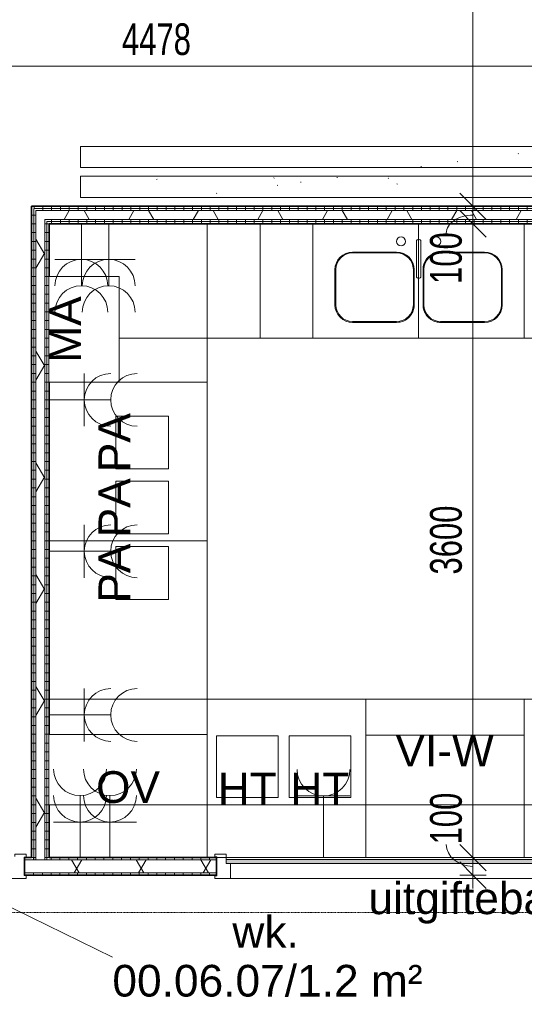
# Model space of a CAD drawing. Header units: millimetres. Extents: x -80560 to 110805, y -11020 to 52719.
# Tile 98 of 152: x 63250 to 66115, y 38916 to 44510. Entities that reach past the tile are written whole.
import ezdxf

# ---------------------------------------------------------------- set-up
doc = ezdxf.new("R2010")
doc.units = ezdxf.units.MM
doc.linetypes.add('DASHDOT2', pattern=[8, 4, -2, 0, -2])
for name, color, linetype, lineweight in [('A-ANNO-DIMS', 211, 'Continuous', 9), ('A-ANNO-DIMS-100', 211, 'Continuous', 9), ('A-ANNO-NOTE', 131, 'Continuous', 18), ('A-AREA-IDEN', 2, 'Continuous', 9), ('A-DETL', 90, 'Continuous', 18), ('A-DETL-GENF', 92, 'Continuous', 18), ('A-DOOR', 31, 'Continuous', 18), ('A-GLAZ', 151, 'Continuous', 18), ('A-WALL', 113, 'Continuous', 35), ('A-WALL-PATT', 111, 'Continuous', 35), ('G-ANNO-TEXT', 231, 'Continuous', 9), ('I-FURN', 30, 'Continuous', 18), ('I-WALL', 2, 'Continuous', 18), ('P-SANR-FIXT', 6, 'Continuous', 18), ('Q-CASE', 31, 'Continuous', 18)]:
    doc.layers.add(name, color=color, linetype=linetype, lineweight=lineweight)
doc.styles.add('Arial', font='arial.ttf', dxfattribs={"height": 180})
doc.styles.add('Arial_6', font='arial.ttf', dxfattribs={"width": 0.7, "height": 180})
doc.dimstyles.new('n3o_1_8', dxfattribs={"dimscale": 304.8, "dimtxt": 183.646692, "dimasz": 0.492126, "dimexe": 0.246063, "dimexo": 0.0625, "dimgap": 0.032808, "dimtad": 1, "dimdec": 0, "dimdsep": 46, "dimtxsty": 'Arial_6', "dimblk1": 'OBLIQUE', "dimblk2": 'OBLIQUE', "dimsah": 1, "dimcen": 0.09, "dimdle": 0.246063, "dimazin": 0, "dimtfac": 1, "dimtdec": 4, "dimtix": 1, "dimtmove": 0, "dimatfit": 3, "dimfxl": 0.246063, "dimfxlon": 1, "dimtvp": 1, "dimtolj": 1, "dimtzin": 0, "dimarcsym": 2})
doc.dimstyles.new('n3o_1_8_1', dxfattribs={"dimscale": 304.8, "dimtxt": 183.646692, "dimasz": 0.492126, "dimexe": 0.246063, "dimexo": 0.0625, "dimgap": 0.032808, "dimtad": 1, "dimdec": 0, "dimdsep": 46, "dimtxsty": 'Arial_6', "dimblk1": 'OBLIQUE', "dimblk2": 'OBLIQUE', "dimsah": 1, "dimcen": 0.09, "dimdle": 0.246063, "dimazin": 0, "dimtfac": 1, "dimtdec": 4, "dimtix": 1, "dimtmove": 2, "dimatfit": 3, "dimfxl": 0.246063, "dimfxlon": 1, "dimtvp": 1, "dimtolj": 1, "dimtzin": 0, "dimarcsym": 2})
doc.dimstyles.new('n3o_1_8_2', dxfattribs={"dimscale": 304.8, "dimtxt": 183.646692, "dimasz": 0.492126, "dimexe": 0.246063, "dimexo": 0.0625, "dimgap": 0.032808, "dimtad": 1, "dimdec": 0, "dimdsep": 46, "dimtxsty": 'Arial_6', "dimblk1": 'OBLIQUE', "dimblk2": 'OBLIQUE', "dimsah": 1, "dimcen": 0.09, "dimdle": 0.246063, "dimazin": 0, "dimtfac": 1, "dimtdec": 4, "dimtix": 1, "dimtmove": 1, "dimatfit": 3, "dimfxl": 0.246063, "dimfxlon": 1, "dimtvp": 1, "dimtolj": 1, "dimtzin": 0, "dimarcsym": 2})
pattern_1 = [(90, (67078.32, 39650), (-50, -2e-13), [])]
pattern_2 = [(60, (24894.82, 0), (-274.963, 158.75), []), (120, (24894.82, 0), (-274.963, -158.75), [])]
pattern_3 = [(90, (65031.07, 43350), (-50, 3e-15), [])]
pattern_4 = [(3e-13, (63317.32, 41600), (-2e-13, 50), [])]

# ---------------------------------------------------------------- blocks, each defined once
blk = doc.blocks.new('32_n3o_deur_enkel - 90x139_25_K_980_2410x1110_60zs-34330857-DO_00 begane grond')
at = {"layer": 'A-GLAZ'}
for p, q in [((-555, 69.5), (-465, 69.5)), ((-555, 52.5), (-555, 69.5)), ((-465, 69.5), (-465, -15.5)), ((465, 69.5), (555, 69.5)), ((465, -15.5), (465, 69.5)), ((555, 69.5), (555, 52.5)), ((-543, 52.5), (-555, 52.5)), ((-543, -52.5), (-543, 52.5)), ((543, 52.5), (543, -52.5)), ((555, 52.5), (543, 52.5)), ((-555, -52.5), (-543, -52.5)), ((-555, -69.5), (-555, -52.5)), ((-490, -55.5), (-490, -69.5)), ((490, -69.5), (490, -55.5)), ((543, -52.5), (555, -52.5)), ((555, -52.5), (555, -69.5)), ((-490, -69.5), (-555, -69.5)), ((555, -69.5), (490, -69.5))]:
    blk.add_line(p, q, dxfattribs=at)
blk = doc.blocks.new('32_n3o_raam_h2xb1 - 90x139_25_K_2410x4000_60zs-34330882-DO_00 begane grond')
at = {"layer": 'A-GLAZ'}
for p, q in [((-2000, 69.5), (-2000, 54.5)), ((-1935, 69.5), (-2000, 69.5)), ((-1935, 50), (-1935, 69.5)), ((2000, 69.5), (1935, 69.5)), ((1935, 69.5), (1935, 50)), ((2000, 54.5), (2000, 69.5)), ((-2000, 54.5), (-1988, 54.5)), ((-1988, 54.5), (-1988, 50)), ((-1988, 50), (-1988, -54.5)), ((-1935, 39.5), (-1935, 50)), ((-1910, -69.5), (-1910, 15.5)), ((1910, 15.5), (1910, -69.5)), ((1935, 50), (1935, 39.5)), ((1988, 50), (1988, 54.5)), ((1988, 54.5), (2000, 54.5)), ((1988, -54.5), (1988, 50)), ((-1988, -54.5), (-2000, -54.5)), ((-2000, -54.5), (-2000, -69.5)), ((2000, -54.5), (1988, -54.5)), ((2000, -69.5), (2000, -54.5)), ((-2000, -69.5), (-1910, -69.5)), ((1910, -69.5), (-1910, -69.5)), ((1910, -69.5), (2000, -69.5))]:
    blk.add_line(p, q, dxfattribs=at)
blk = doc.blocks.new('30_n3o_raam_vast - 24mm_60min-34178946-DO_00 begane grond')
at = {"layer": 'A-DOOR'}
blk.add_hatch(color=256, dxfattribs=at).paths.add_polyline_path([(0, 0), (0, 24), (-3870, 24), (-3870, 0), (-566.6, 0)], flags=0)
for p, q in [((-3870, 24), (0, 24)), ((-3870, 0), (-3870, 24)), ((0, 0), (-3870, 0)), ((0, 24), (0, 0))]:
    blk.add_line(p, q, dxfattribs=at)
blk = doc.blocks.new('72_n3o_kleedkamerbank1 - 400 diep x 430 hoog-32473377-DO_00 begane grond')
at = {"layer": 'I-FURN'}
h = blk.add_hatch(dxfattribs=at)
h.set_pattern_fill('FP_129', color=256, style=0, pattern_type=2)
h.set_pattern_definition([(217.5, (40200, 43900), (16.0003, -489.4132), [3.353, -382.727, 3.353, -428.447, -412.75]), (217.5, (40200, 43900), (16.0003, -489.4132), [-817.88, 3.353, -409.397]), (187.5, (40200, 43900), (-449.523, -716.825), [3.353, -204.927, 3.353, -344.627, -133.35]), (187.5, (40200, 43900), (-449.523, -716.825), [-556.26, 3.353, -129.997]), (147.5, (40512.4, 43900), (-790.9924, -1.4372), [3.353, -123.647, 3.353, -453.847, -596.9]), (147.5, (40512.4, 43900), (-790.9924, -1.4372), [-584.2, 3.353, -593.547]), (137.5, (40512.4, 43900), (-763.5565, -222.929), [3.353, -60.147, 3.353, -296.367, -342.9]), (137.5, (40512.4, 43900), (-763.5565, -222.929), [-363.22, 3.353, -339.547])])
h.paths.add_polyline_path([(1500, 400), (-1500, 400), (-1500, 280), (1500, 280), (1500, 318.1)], flags=0)
h.paths.add_polyline_path([(1500, 230), (-1500, 230), (-1500, 110), (1500, 110)], flags=0)
for p, q in [((1500, 400), (-1500, 400)), ((-1500, 400), (-1500, 280)), ((-1500, 280), (-1500, 400)), ((-1500, 400), (1500, 400)), ((1500, 280), (1500, 400)), ((1500, 400), (1500, 280)), ((-1500, 280), (1500, 280)), ((1500, 280), (-1500, 280)), ((1500, 230), (-1500, 230)), ((-1500, 230), (-1500, 110)), ((-1500, 110), (-1500, 230)), ((-1500, 230), (1500, 230)), ((1500, 110), (1500, 230)), ((1500, 230), (1500, 110)), ((-1500, 110), (1500, 110)), ((-1380, 110), (-1500, 110)), ((-1330, 110), (-1380, 110)), ((-1210, 110), (-1330, 110)), ((1500, 110), (-1210, 110))]:
    blk.add_line(p, q, dxfattribs=at)
blk = doc.blocks.new('73_n3o_keukenkasten_symbolisch - oven 600x400x400-11547664-DO_00 begane grond')
at = {"layer": 'Q-CASE'}
for p, q in [((450, 400), (-450, 400)), ((-450, 400), (-450, 0)), ((450, 0), (450, 400)), ((-450, 0), (450, 0))]:
    blk.add_line(p, q, dxfattribs=at)
blk = doc.blocks.new('73_n3o_keukenkasten_symbolisch - Panini 300x300x100-34023201-DO_00 begane grond')
at = {"layer": 'Q-CASE'}
for p, q in [((150, 300), (-150, 300)), ((-150, 300), (-150, 0)), ((150, 0), (150, 300)), ((-150, 0), (150, 0))]:
    blk.add_line(p, q, dxfattribs=at)
blk = doc.blocks.new('73_n3o_keukenkasten_symbolisch - magnetron 600x400x400-34023693-DO_00 begane grond')
at = {"layer": 'Q-CASE'}
for p, q in [((300, 400), (-300, 400)), ((-300, 400), (-300, 0)), ((300, 0), (300, 400)), ((-300, 0), (300, 0))]:
    blk.add_line(p, q, dxfattribs=at)
blk = doc.blocks.new('73_n3o_keukenkasten_symbolisch - Hotpot 350x350x360-34023205-DO_00 begane grond')
at = {"layer": 'Q-CASE'}
for p, q in [((175, 350), (-175, 350)), ((-175, 350), (-175, 0)), ((175, 0), (175, 350)), ((-175, 0), (175, 0))]:
    blk.add_line(p, q, dxfattribs=at)
blk = doc.blocks.new('73_n3o_keukenkasten_symbolisch - Vitrine-Warm 1100x395x360-34023197-DO_00 begane grond')
at = {"layer": 'Q-CASE'}
for p, q in [((450, 395), (-450, 395)), ((-450, 395), (-450, 0)), ((450, 0), (450, 395)), ((-450, 0), (450, 0))]:
    blk.add_line(p, q, dxfattribs=at)
blk = doc.blocks.new('73_n3o_spoelbak - std-1015478-DO_00 begane grond')
at = {"layer": 'Q-CASE'}
for p, q in [((169.7, 0), (-80.3, 0)), ((-80.3, -5), (169.7, -5)), ((-180.3, -100), (-180.3, -300)), ((-175.3, -300), (-175.3, -100)), ((264.7, -100), (264.7, -300)), ((269.7, -300), (269.7, -100)), ((169.7, -395), (-80.3, -395)), ((-80.3, -400), (169.7, -400))]:
    blk.add_line(p, q, dxfattribs=at)
for centre, radius, start, end in [((-80.3, -100), 100, 90, 180), ((-80.3, -100), 95, 90, 180), ((169.7, -100), 100, 360, 90), ((169.7, -100), 95, 0, 90), ((-80.3, -300), 100, 180, 270), ((-80.3, -300), 95, 180, 270), ((169.7, -300), 100, 270, 360), ((169.7, -300), 95, 270, 0)]:
    blk.add_arc(centre, radius, start, end, dxfattribs=at)
blk = doc.blocks.new('53_n3o_kraan_spoelbak - 1000 x 535mm-1015484-DO_00 begane grond')
at = {"layer": 'P-SANR-FIXT'}
for p, q in [((3, 212.7), (3, 15)), ((28.4, 212.7), (28.4, 15))]:
    blk.add_line(p, q, dxfattribs=at)
for centre, radius, start, end in [((-84.3, 212.7), 25.4, 360, 180), ((15.7, 212.7), 12.7, 360, 180), ((115.7, 212.7), 25.4, 360, 180), ((-84.3, 212.7), 25.4, 180, 360), ((115.7, 212.7), 25.4, 180, 360), ((15.7, 15), 12.7, 180, 0)]:
    blk.add_arc(centre, radius, start, end, dxfattribs=at)
blk = doc.blocks.new('73_n3o_keukenkasten_symbolisch - onderkast 600x650x900-34027508-DO_00 begane grond')
at = {"layer": 'Q-CASE'}
for p, q in [((300, 650), (-300, 650)), ((-300, 650), (-300, 0)), ((300, 0), (300, 650)), ((-300, 0), (300, 0))]:
    blk.add_line(p, q, dxfattribs=at)
blk = doc.blocks.new('73_n3o_keukenkasten_symbolisch - onderkast 300x650x900-34028862-DO_00 begane grond')
at = {"layer": 'Q-CASE'}
for p, q in [((150, 650), (-150, 650)), ((-150, 650), (-150, 0)), ((150, 0), (150, 650)), ((-150, 0), (150, 0))]:
    blk.add_line(p, q, dxfattribs=at)
blk = doc.blocks.new('73_n3o_keukenkasten_symbolisch - onderkast 900x900x900-34028807-DO_00 begane grond')
at = {"layer": 'Q-CASE'}
for p, q in [((450, 0), (450, 897.5)), ((-450, 700.5), (-450, 0)), ((-450, 0), (-150, 0)), ((250, 0), (450, 0))]:
    blk.add_line(p, q, dxfattribs=at)
blk = doc.blocks.new('73_n3o_keukenkasten_symbolisch - onderkast 900x650x900-34029642-DO_00 begane grond')
at = {"layer": 'Q-CASE'}
for p, q in [((450, 650), (-447.5, 650)), ((450, 0), (450, 650)), ((-50, 0), (450, 0))]:
    blk.add_line(p, q, dxfattribs=at)
blk = doc.blocks.new('73_n3o_keukenkasten_symbolisch - onderkast 900x900x900-V278-DO_00 begane grond')
at = {"layer": 'Q-CASE'}
for p, q in [((342.5, 900), (-450, 900)), ((-450, 900), (-450, 600)), ((397.5, 900), (395.5, 900)), ((450, 900), (397.5, 900)), ((450, 600), (450, 900)), ((-450, 205), (-450, 0)), ((450, 0), (450, 200)), ((-450, 0), (450, 0))]:
    blk.add_line(p, q, dxfattribs=at)
blk = doc.blocks.new('73_n3o_keukenkasten_symbolisch - onderkast 900x900x900-V279-DO_00 begane grond')
at = {"layer": 'Q-CASE'}
for p, q in [((450, 900), (-450, 900)), ((-450, 900), (-450, 600)), ((450, 600), (450, 900)), ((-450, 205), (-450, 0)), ((450, 0), (450, 205)), ((-450, 0), (450, 0))]:
    blk.add_line(p, q, dxfattribs=at)
blk = doc.blocks.new('73_n3o_keukenkasten_symbolisch - onderkast 900x900x900-V281-DO_00 begane grond')
at = {"layer": 'Q-CASE'}
for p, q in [((-450, 897.5), (-450, 0)), ((450, 0), (450, 897.5)), ((-450, 0), (450, 0))]:
    blk.add_line(p, q, dxfattribs=at)
blk = doc.blocks.new('73_n3o_keukenkasten_symbolisch - onderkast 900x900x900-V282-DO_00 begane grond')
at = {"layer": 'Q-CASE'}
for p, q in [((-450, 897.5), (-450, 0)), ((450, 0), (450, 500)), ((-450, 0), (450, 0))]:
    blk.add_line(p, q, dxfattribs=at)
blk = doc.blocks.new('73_n3o_keukenkasten_symbolisch - vulstuk 250x900x900-34030986-DO_00 begane grond')
at = {"layer": 'Q-CASE'}
for p, q in [((-125, 500), (-125, 0)), ((125, 0), (125, 500)), ((-125, 0), (125, 0))]:
    blk.add_line(p, q, dxfattribs=at)
blk = doc.blocks.new('Keukenblad - Keukenblad-34038467-DO_00 begane grond')
at = {"layer": 'I-FURN'}
for p, q in [((38522.5, 43350), (39420, 43350)), ((39420, 43350), (41820, 43350)), ((40245, 43190), (40495, 43190)), ((40495, 43190), (40245, 43190)), ((40745, 43190), (40995, 43190)), ((40995, 43190), (40745, 43190)), ((40145, 42890), (40145, 43090)), ((40145, 43090), (40145, 42890)), ((40595, 43090), (40595, 42890)), ((40595, 42890), (40595, 43090)), ((40645, 42890), (40645, 43090)), ((40645, 43090), (40645, 42890)), ((41095, 43090), (41095, 42890)), ((41095, 42890), (41095, 43090)), ((40495, 42790), (40245, 42790)), ((40245, 42790), (40495, 42790)), ((40995, 42790), (40745, 42790)), ((40745, 42790), (40995, 42790)), ((39420, 40650), (39420, 42700)), ((39420, 42700), (41820, 42700)), ((41820, 42700), (39420, 42700)), ((39420, 42700), (39420, 40650)), ((44520, 40650), (39420, 40650)), ((39420, 40650), (44520, 40650)), ((38719.5, 39750), (39472.5, 39750)), ((39472.5, 39750), (38719.5, 39750)), ((39472.5, 39750), (39474.5, 39750)), ((39474.5, 39750), (39472.5, 39750)), ((39527.5, 39750), (43397.5, 39750)), ((43397.5, 39750), (39527.5, 39750))]:
    blk.add_line(p, q, dxfattribs=at)
for centre, start, end in [((40245, 43090), 90, 180), ((40245, 43090), 90, 180), ((40495, 43090), 0, 90), ((40495, 43090), 0, 90), ((40745, 43090), 90, 180), ((40745, 43090), 105, 180), ((40745, 43090), 90, 105), ((40995, 43090), 0, 90), ((40995, 43090), 0, 90), ((40245, 42890), 180, 270), ((40245, 42890), 180, 270), ((40495, 42890), 270, 0), ((40495, 42890), 330, 0), ((40745, 42890), 180, 270), ((40745, 42890), 180, 255), ((40995, 42890), 270, 0), ((40995, 42890), 270, 0), ((40495, 42890), 270, 330), ((40745, 42890), 255, 270)]:
    blk.add_arc(centre, 100, start, end, dxfattribs=at)
blk = doc.blocks.new('Verhoogd-deel-uitgifte - Verhoogd-deel-uitgifte-34044279-DO_00 begane grond')
at = {"layer": 'I-FURN'}
for p, q in [((38520, 40050), (38520, 39750)), ((38522.5, 40050), (39420, 40050)), ((40320, 40050), (39420, 40050)), ((39420, 40050), (40320, 40050)), ((40320, 40050), (41220, 40050)), ((42120, 40050), (41220, 40050)), ((41220, 40050), (42120, 40050)), ((42120, 40050), (43020, 40050)), ((43920, 40050), (43020, 40050)), ((43020, 40050), (43920, 40050)), ((43920, 39750), (43920, 40050)), ((43920, 40050), (43920, 39750)), ((38520, 39750), (43920, 39750)), ((39472.5, 39750), (38719.5, 39750)), ((39474.5, 39750), (39472.5, 39750)), ((43397.5, 39750), (39527.5, 39750)), ((43452.5, 39750), (43450.5, 39750)), ((43920, 39750), (43452.5, 39750))]:
    blk.add_line(p, q, dxfattribs=at)
blk = doc.blocks.new('01_n3o_symbool_lijn_met_tekst - brandwerend_B60-34144164-DO_00 begane grond')
at = {"layer": 'A-DETL-GENF', "color": 3, "linetype": 'DASHDOT2'}
blk.add_line((0, 0), (8095.3, 0), dxfattribs=at)
blk = doc.blocks.new('DIMBLOCK96-DO_00 begane grond')
at = {"layer": 'A-ANNO-DIMS-100'}
for p, q in [((62167.3, 44245.4), (62242.3, 44320.4)), ((62167.3, 44320.4), (62167.3, 44170.4)), ((62167.3, 44245.4), (62167.3, 44320.4)), ((66644.8, 44245.4), (66719.8, 44320.4)), ((66644.8, 44320.4), (66644.8, 44170.4)), ((66644.8, 44245.4), (66644.8, 44320.4)), ((62167.3, 44245.4), (62092.3, 44170.4)), ((62167.3, 44245.4), (66644.8, 44245.4)), ((66644.8, 44245.4), (66569.8, 44170.4))]:
    blk.add_line(p, q, dxfattribs=at)
at = {"layer": 'A-ANNO-DIMS-100', "color": 0, "insert": (63830.4, 44489.1), "char_height": 180, "width": 461.094, "attachment_point": 1, "line_spacing_factor": 0.941778, "style": 'Arial_6'}
blk.add_mtext('4478', dxfattribs=at)
blk = doc.blocks.new('_Oblique')
at = {"color": 0, "linetype": 'ByBlock', "lineweight": -2}
blk.add_line((-0.5, -0.5), (0.5, 0.5), dxfattribs=at)
blk = doc.blocks.new('DIMBLOCK204-DO_00 begane grond')
at = {"layer": 'A-ANNO-DIMS-100'}
for p, q in [((65823.4, 39750), (65748.4, 39825)), ((65748.4, 39750), (65898.4, 39750)), ((65823.4, 39750), (65748.4, 39750)), ((65823.4, 39650), (65748.4, 39725)), ((65823.4, 39575), (65823.4, 39750)), ((65823.4, 39750), (65898.4, 39675)), ((65748.4, 39650), (65898.4, 39650)), ((65823.4, 39650), (65748.4, 39650)), ((65823.4, 39650), (65898.4, 39575))]:
    blk.add_line(p, q, dxfattribs=at)
blk.add_ellipse((65823.4, 39824.6), major_axis=(151.3, 0), ratio=0.823885, start_param=3.141593, end_param=4.712389, dxfattribs=at)
at = {"layer": 'A-ANNO-DIMS-100', "color": 0, "insert": (65579.7, 39824.6), "char_height": 180, "width": 345.821, "attachment_point": 1, "rotation": 90, "line_spacing_factor": 0.941778, "style": 'Arial_6'}
blk.add_mtext('100', dxfattribs=at)
blk = doc.blocks.new('DIMBLOCK205-DO_00 begane grond')
at = {"layer": 'A-ANNO-DIMS-100'}
for p, q in [((65823.4, 43350), (65748.4, 43425)), ((65748.4, 43350), (65898.4, 43350)), ((65823.4, 43350), (65748.4, 43350)), ((65823.4, 39750), (65823.4, 43350)), ((65823.4, 43350), (65898.4, 43275)), ((65823.4, 39750), (65748.4, 39825)), ((65748.4, 39750), (65898.4, 39750)), ((65823.4, 39750), (65748.4, 39750)), ((65823.4, 39750), (65898.4, 39675))]:
    blk.add_line(p, q, dxfattribs=at)
at = {"layer": 'A-ANNO-DIMS-100', "color": 0, "insert": (65579.7, 41357.9), "char_height": 180, "width": 461.094, "attachment_point": 1, "rotation": 90, "line_spacing_factor": 0.941778, "style": 'Arial_6'}
blk.add_mtext('3600', dxfattribs=at)
blk = doc.blocks.new('DIMBLOCK206-DO_00 begane grond')
at = {"layer": 'A-ANNO-DIMS-100'}
for p, q in [((65823.4, 43450), (65748.4, 43525)), ((65748.4, 43450), (65898.4, 43450)), ((65823.4, 43450), (65748.4, 43450)), ((65823.4, 43350), (65748.4, 43425)), ((65823.4, 43350), (65823.4, 43450)), ((65823.4, 43450), (65898.4, 43375)), ((65748.4, 43350), (65898.4, 43350)), ((65823.4, 43350), (65748.4, 43350)), ((65823.4, 43350), (65898.4, 43275))]:
    blk.add_line(p, q, dxfattribs=at)
blk.add_ellipse((65823.4, 43297), major_axis=(151.3, 0), ratio=0.681006, start_param=1.570796, end_param=3.141593, dxfattribs=at)
at = {"layer": 'A-ANNO-DIMS-100', "color": 0, "insert": (65579.7, 43008.8), "char_height": 180, "width": 345.821, "attachment_point": 1, "rotation": 90, "line_spacing_factor": 0.941778, "style": 'Arial_6'}
blk.add_mtext('100', dxfattribs=at)
blk = doc.blocks.new('DIMBLOCK207-DO_00 begane grond')
at = {"layer": 'A-ANNO-DIMS-100'}
for p, q in [((65823.4, 47550), (65748.4, 47625)), ((65748.4, 47550), (65898.4, 47550)), ((65823.4, 47550), (65748.4, 47550)), ((65823.4, 43450), (65823.4, 47550)), ((65823.4, 47550), (65898.4, 47475)), ((65823.4, 43450), (65748.4, 43525)), ((65748.4, 43450), (65898.4, 43450)), ((65823.4, 43450), (65748.4, 43450)), ((65823.4, 43450), (65898.4, 43375))]:
    blk.add_line(p, q, dxfattribs=at)
at = {"layer": 'A-ANNO-DIMS-100', "color": 0, "insert": (65579.7, 45307.9), "char_height": 180, "width": 461.094, "attachment_point": 1, "rotation": 90, "line_spacing_factor": 0.941778, "style": 'Arial_6'}
blk.add_mtext('4100', dxfattribs=at)

msp = doc.modelspace()

# ---------------------------------------------------------------- hatches: boundary and pattern name
at = {"layer": 'A-WALL-PATT', "lineweight": 18}
h = msp.add_hatch(dxfattribs=at)
h.set_pattern_fill('FP_127', color=256, angle=90, style=0, pattern_type=2)
h.set_pattern_definition(pattern_4)
h.paths.add_polyline_path([(63329.8, 39750), (63329.8, 43450), (63317.3, 43450), (63317.3, 39750), (63320.6, 39750)], flags=0)
h = msp.add_hatch(dxfattribs=at)
h.set_pattern_fill('FP_126', color=256, angle=90, style=0, pattern_type=2)
h.set_pattern_definition(pattern_3)
h.paths.add_polyline_path([(63329.8, 43437.5), (66644.8, 43437.5), (66644.8, 43450), (63329.8, 43450)], flags=0)
h = msp.add_hatch(dxfattribs=at)
h.set_pattern_fill('FP_127', color=256, angle=90, style=0, pattern_type=2)
h.set_pattern_definition(pattern_4)
h.paths.add_polyline_path([(63342.3, 39737.5), (63342.3, 43437.5), (63329.8, 43437.5), (63329.8, 39737.5)], flags=0)
h = msp.add_hatch(dxfattribs=at)
h.set_pattern_fill('FP_126', color=256, angle=90, style=0, pattern_type=2)
h.set_pattern_definition(pattern_3)
h.paths.add_polyline_path([(66657.3, 43425), (66657.3, 43437.5), (63342.3, 43437.5), (63342.3, 43425), (66644.8, 43425)], flags=0)
h = msp.add_hatch(dxfattribs=at)
h.set_pattern_fill('FP_2', color=256, style=0, pattern_type=2)
h.set_pattern_definition(pattern_2)
h.paths.add_polyline_path([(63392.3, 39737.5), (63392.3, 43425), (63342.3, 43425), (63342.3, 39737.5)], flags=0)
h = msp.add_hatch(dxfattribs=at)
h.set_pattern_fill('FP_2', color=256, style=0, pattern_type=2)
h.set_pattern_definition(pattern_2)
h.paths.add_polyline_path([(63392.3, 43375), (66669.8, 43375), (66669.8, 43425), (63392.3, 43425)], flags=0)
h = msp.add_hatch(dxfattribs=at)
h.set_pattern_fill('FP_127', color=256, angle=90, style=0, pattern_type=2)
h.set_pattern_definition(pattern_4)
h.paths.add_polyline_path([(63404.8, 39737.5), (63404.8, 43375), (63392.3, 43375), (63392.3, 39737.5)], flags=0)
h = msp.add_hatch(dxfattribs=at)
h.set_pattern_fill('FP_126', color=256, angle=90, style=0, pattern_type=2)
h.set_pattern_definition(pattern_3)
h.paths.add_polyline_path([(63417.3, 43362.5), (66719.8, 43362.5), (66719.8, 43375), (63404.8, 43375), (63404.8, 43362.5)], flags=0)
h = msp.add_hatch(dxfattribs=at)
h.set_pattern_fill('FP_127', color=256, angle=90, style=0, pattern_type=2)
h.set_pattern_definition(pattern_4)
h.paths.add_polyline_path([(63414.8, 39750), (63417.3, 39750), (63417.3, 40050), (63414.8, 40050), (63414.8, 40450), (63417.3, 40450), (63417.3, 42450), (63414.8, 42450), (63414.8, 43050), (63417.3, 43050), (63417.3, 43362.5), (63404.8, 43362.5), (63404.8, 39750)], flags=0)
h = msp.add_hatch(dxfattribs=at)
h.set_pattern_fill('FP_126', color=256, angle=90, style=0, pattern_type=2)
h.set_pattern_definition(pattern_3)
h.paths.add_polyline_path([(64201.6, 43350), (66732.3, 43350), (66732.3, 43362.5), (63417.3, 43362.5), (63417.3, 43350)], flags=0)
h = msp.add_hatch(dxfattribs=at)
h.set_pattern_fill('FP_69', color=256, angle=90, style=0, pattern_type=2)
h.set_pattern_definition(pattern_1)
h.paths.add_polyline_path([(71869.3, 39737.5), (71939.3, 39737.5), (71939.3, 39750), (71869.3, 39750)], flags=0)
h.paths.add_polyline_path([(70809.3, 39737.5), (70809.3, 39750), (70726.8, 39750), (70726.8, 39737.5)], flags=0)
h.paths.add_polyline_path([(70619.3, 39737.5), (70651.8, 39737.5), (70651.8, 39750), (70619.3, 39750)], flags=0)
h.paths.add_polyline_path([(68347.3, 39737.5), (69529.3, 39737.5), (69529.3, 39750), (68347.3, 39750)], flags=0)
h.paths.add_polyline_path([(63320.6, 39737.5), (63329.8, 39737.5), (63329.8, 39750), (63277.3, 39750), (63277.3, 39737.5)], flags=0)
h.paths.add_polyline_path([(63414.8, 39737.5), (64367.3, 39737.5), (64367.3, 39750), (63404.8, 39750), (63404.8, 39737.5)], flags=0)
h.paths.add_polyline_path([(62187.3, 39737.5), (62187.3, 39750), (62094.8, 39750), (62094.8, 39737.5), (62145.9, 39737.5)], flags=0)
h = msp.add_hatch(dxfattribs=at)
h.set_pattern_fill('FP_2', color=256, style=0, pattern_type=2)
h.set_pattern_definition(pattern_2)
h.paths.add_polyline_path([(71964.3, 39662.5), (71964.3, 39737.5), (71869.3, 39737.5), (71869.3, 39662.5), (71951.8, 39662.5)], flags=0)
h.paths.add_polyline_path([(70809.3, 39662.5), (70809.3, 39737.5), (70619.3, 39737.5), (70619.3, 39662.5), (70662.4, 39662.5)], flags=0)
h.paths.add_polyline_path([(68347.3, 39662.5), (69529.3, 39662.5), (69529.3, 39737.5), (68347.3, 39737.5)], flags=0)
h.paths.add_polyline_path([(64367.3, 39662.5), (64367.3, 39737.5), (63277.3, 39737.5), (63277.3, 39662.5), (64201.6, 39662.5)], flags=0)
h.paths.add_polyline_path([(62094.8, 39662.5), (62187.3, 39662.5), (62187.3, 39737.5), (62094.8, 39737.5)], flags=0)
h = msp.add_hatch(dxfattribs=at)
h.set_pattern_fill('FP_69', color=256, angle=90, style=0, pattern_type=2)
h.set_pattern_definition(pattern_1)
h.paths.add_polyline_path([(70809.3, 39650), (70809.3, 39662.5), (70619.3, 39662.5), (70619.3, 39650), (70662.4, 39650)], flags=0)
h.paths.add_polyline_path([(71939.3, 39650), (71939.3, 39662.5), (71869.3, 39662.5), (71869.3, 39650)], flags=0)
h.paths.add_polyline_path([(69529.3, 39650), (69529.3, 39662.5), (68347.3, 39662.5), (68347.3, 39650), (68900.4, 39650)], flags=0)
h.paths.add_polyline_path([(63614.3, 39650), (64367.3, 39650), (64367.3, 39662.5), (63277.3, 39662.5), (63277.3, 39650), (63320.6, 39650)], flags=0)
h.paths.add_polyline_path([(62145.9, 39650), (62187.3, 39650), (62187.3, 39662.5), (62094.8, 39662.5), (62094.8, 39650)], flags=0)

# ---------------------------------------------------------------- linework, layer by layer
at = {"layer": 'A-ANNO-NOTE'}
for p, q in [((63599.8, 42998.1), (63599.8, 43350)), ((63755, 42998.1), (63755, 43350)), ((63749.8, 43148.1), (63449.8, 43148.1)), ((63905, 43148.1), (63605, 43148.1)), ((63616.7, 42500), (63616.7, 42200)), ((63766.7, 42350), (63414.8, 42350)), ((63616.7, 41640), (63616.7, 41340)), ((63766.7, 41490), (63414.8, 41490)), ((63616.7, 40710), (63616.7, 40410)), ((63766.7, 40560), (63414.8, 40560)), ((63592.3, 40101.9), (63592.3, 39750)), ((63762.3, 40101.9), (63762.3, 39750)), ((64824.8, 40100), (65124.8, 40100)), ((64974.8, 39750), (64974.8, 40100)), ((63442.3, 39951.9), (63742.3, 39951.9)), ((63612.3, 39951.9), (63912.3, 39951.9))]:
    msp.add_line(p, q, dxfattribs=at)
for centre, start, end in [((63599.8, 42998.1), 0, 180), ((63755, 42998.1), 0, 180), ((63599.8, 42848.1), 0, 180), ((63755, 42848.1), 0, 180), ((63766.7, 42350), 90, 270), ((63916.7, 42350), 90, 270), ((63766.7, 41490), 90, 270), ((63916.7, 41490), 90, 270), ((63766.7, 40560), 90, 270), ((63916.7, 40560), 90, 270), ((63592.3, 40251.9), 180, 0), ((63762.3, 40251.9), 180, 0), ((64974.8, 40250), 180, 0), ((63592.3, 40101.9), 180, 0), ((63762.3, 40101.9), 180, 0)]:
    msp.add_arc(centre, 150, start, end, dxfattribs=at)
at = {"layer": 'A-AREA-IDEN'}
msp.add_line((61598.2, 40250.8), (63776, 39185), dxfattribs=at)
at = {"layer": 'A-DETL'}
msp.add_line((64314.8, 42700), (64314.8, 40650), dxfattribs=at)
at = {"layer": 'A-WALL', "lineweight": 18}
for p, q in [((63329.8, 43437.5), (66657.3, 43437.5)), ((63329.8, 43437.5), (63329.8, 39737.5)), ((63342.3, 43425), (66669.8, 43425)), ((63342.3, 43425), (63342.3, 39737.5)), ((63392.3, 43375), (66719.8, 43375)), ((63392.3, 43375), (63392.3, 39737.5)), ((63404.8, 43362.5), (63404.8, 39737.5)), ((69732.3, 43362.5), (63404.8, 43362.5)), ((63277.3, 39737.5), (64367.3, 39737.5)), ((63277.3, 39662.5), (64367.3, 39662.5))]:
    msp.add_line(p, q, dxfattribs=at)
at = {"layer": 'I-WALL', "lineweight": 35}
for p, q in [((66644.8, 43450), (63317.3, 43450)), ((63317.3, 43450), (63317.3, 39750)), ((63417.3, 43350), (69744.8, 43350)), ((63417.3, 43050), (63417.3, 43350)), ((63417.3, 40450), (63417.3, 42450)), ((63417.3, 39750), (63417.3, 40050)), ((63317.3, 39750), (63277.3, 39750)), ((63277.3, 39750), (63277.3, 39650)), ((64367.3, 39750), (63417.3, 39750)), ((64367.3, 39650), (64367.3, 39750)), ((63277.3, 39650), (64367.3, 39650))]:
    msp.add_line(p, q, dxfattribs=at)

# ---------------------------------------------------------------- block references
at = {"layer": 'A-DETL-GENF', "color": 3, "linetype": 'DASHDOT2'}
msp.add_blockref('01_n3o_symbool_lijn_met_tekst - brandwerend_B60-34144164-DO_00 begane grond', (62384.8, 39437.5), dxfattribs=at)
at = {"layer": 'A-DOOR'}
msp.add_blockref('30_n3o_raam_vast - 24mm_60min-34178946-DO_00 begane grond', (68292.3, 39715.5), dxfattribs=at)
at = {"layer": 'A-GLAZ', "rotation": 180}
msp.add_blockref('32_n3o_deur_enkel - 90x139_25_K_980_2410x1110_60zs-34330857-DO_00 begane grond', (62732.3, 39700), dxfattribs=at)
at = {"layer": 'A-GLAZ'}
msp.add_blockref('32_n3o_raam_h2xb1 - 90x139_25_K_2410x4000_60zs-34330882-DO_00 begane grond', (66357.3, 39700), dxfattribs=at)
at = {"layer": 'I-FURN'}
for name in ['Keukenblad - Keukenblad-34038467-DO_00 begane grond', 'Verhoogd-deel-uitgifte - Verhoogd-deel-uitgifte-34044279-DO_00 begane grond']:
    msp.add_blockref(name, (24894.8, 0), dxfattribs=at)
at = {"layer": 'I-FURN', "rotation": 180}
msp.add_blockref('72_n3o_kleedkamerbank1 - 400 diep x 430 hoog-32473377-DO_00 begane grond', (65094.8, 43900), dxfattribs=at)
at = {"layer": 'P-SANR-FIXT'}
msp.add_blockref('53_n3o_kraan_spoelbak - 1000 x 535mm-1015484-DO_00 begane grond', (65499.1, 43037.3), dxfattribs=at)
at = {"layer": 'Q-CASE'}
for name, p in [('73_n3o_keukenkasten_symbolisch - onderkast 900x650x900-34029642-DO_00 begane grond', (63864.8, 42700)), ('73_n3o_keukenkasten_symbolisch - onderkast 300x650x900-34028862-DO_00 begane grond', (64464.8, 42700)), ('73_n3o_keukenkasten_symbolisch - onderkast 300x650x900-34028862-DO_00 begane grond', (64764.8, 42700)), ('73_n3o_keukenkasten_symbolisch - onderkast 600x650x900-34027508-DO_00 begane grond', (65214.8, 42700)), ('73_n3o_keukenkasten_symbolisch - onderkast 600x650x900-34027508-DO_00 begane grond', (65814.8, 42700)), ('73_n3o_spoelbak - std-1015478-DO_00 begane grond', (65220.1, 43190)), ('73_n3o_spoelbak - std-1015478-DO_00 begane grond', (65720.1, 43190)), ('73_n3o_keukenkasten_symbolisch - Vitrine-Warm 1100x395x360-34023197-DO_00 begane grond', (65664.8, 40050))]:
    msp.add_blockref(name, p, dxfattribs=at)
for name, p, rotation in [('73_n3o_keukenkasten_symbolisch - magnetron 600x400x400-34023693-DO_00 begane grond', (63814.8, 42750), 90), ('73_n3o_keukenkasten_symbolisch - vulstuk 250x900x900-34030986-DO_00 begane grond', (64314.8, 42575), 90.0000000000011), ('73_n3o_keukenkasten_symbolisch - onderkast 900x900x900-V282-DO_00 begane grond', (64314.8, 42000), 90.00000000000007), ('73_n3o_keukenkasten_symbolisch - Panini 300x300x100-34023201-DO_00 begane grond', (64094.8, 42108.2), 90), ('73_n3o_keukenkasten_symbolisch - Panini 300x300x100-34023201-DO_00 begane grond', (64094.8, 41738.2), 90), ('73_n3o_keukenkasten_symbolisch - onderkast 900x900x900-V281-DO_00 begane grond', (64314.8, 41100), 90.00000000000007), ('73_n3o_keukenkasten_symbolisch - Panini 300x300x100-34023201-DO_00 begane grond', (64094.8, 41366.9), 90), ('73_n3o_keukenkasten_symbolisch - onderkast 900x900x900-34028807-DO_00 begane grond', (64314.8, 40200), 90.00000000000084), ('73_n3o_keukenkasten_symbolisch - onderkast 900x900x900-V278-DO_00 begane grond', (64764.8, 40650), 180), ('73_n3o_keukenkasten_symbolisch - onderkast 900x900x900-V279-DO_00 begane grond', (65664.8, 40650), 180), ('73_n3o_keukenkasten_symbolisch - oven 600x400x400-11547664-DO_00 begane grond', (63864.8, 40450), 180), ('73_n3o_keukenkasten_symbolisch - Hotpot 350x350x360-34023205-DO_00 begane grond', (64542.3, 40441.3), 180), ('73_n3o_keukenkasten_symbolisch - Hotpot 350x350x360-34023205-DO_00 begane grond', (64954.8, 40441.3), 180)]:
    msp.add_blockref(name, p, dxfattribs=dict(at, rotation=rotation))

# ---------------------------------------------------------------- texts
at = {"layer": 'A-ANNO-NOTE', "lineweight": 9, "char_height": 180, "attachment_point": 1, "rotation": 90, "style": 'Arial'}
for s, insert, width in [('MA', (63417.1, 42561), 448.945), ('PA', (63697.1, 41939.2), 400.844), ('PA', (63697.1, 41569.2), 400.844), ('PA', (63697.1, 41197.9), 400.844)]:
    msp.add_mtext(s, dxfattribs=dict(at, insert=insert, width=width))
at = {"layer": 'A-ANNO-NOTE', "lineweight": 9, "char_height": 180, "attachment_point": 1, "style": 'Arial'}
for s, insert, width in [('VI-W', (65383.3, 40447.7), 673.417), ('OV', (63683.3, 40240.5), 432.911), ('HT', (64374.3, 40231.7), 400.844), ('HT', (64786.8, 40231.7), 400.844)]:
    msp.add_mtext(s, dxfattribs=dict(at, insert=insert, width=width))
at = {"layer": 'A-AREA-IDEN', "char_height": 180, "attachment_point": 1, "style": 'Arial'}
for s, insert, width in [('wk.', (64457.3, 39418.1), 448.945), ('00.06.07/1.2 m²', (63776, 39140.3), 2092.404)]:
    msp.add_mtext(s, dxfattribs=dict(at, insert=insert, width=width))
at = {"layer": 'G-ANNO-TEXT', "color": 7, "insert": (65229.8, 39608.6), "char_height": 180, "width": 2541.349, "attachment_point": 1, "style": 'Arial'}
msp.add_mtext('uitgiftebalie + rolluik', dxfattribs=at)

# ---------------------------------------------------------------- dimensions: what is measured, and where the dimension line sits
at = {"layer": 'A-ANNO-DIMS'}
for base, p1, p2, override, picture, middle in [((65823.4, 47550), (65748.4, 43450), (65748.4, 47550), {"dimpost": '<>', "dimfxl": 4100}, 'DIMBLOCK207-DO_00 begane grond', (65721.5, 45500)), ((65823.4, 43350), (65748.4, 39750), (65748.4, 43350), {"dimpost": '<>', "dimfxl": 3600}, 'DIMBLOCK205-DO_00 begane grond', (65721.4, 41550))]:
    dim = msp.add_linear_dim(base=base, p1=p1, p2=p2, angle=90, dimstyle='n3o_1_8', override=override, dxfattribs=at)
    dim.commit()
    dim.dimension.update_dxf_attribs({"geometry": picture, "text_midpoint": middle})
dim = msp.add_linear_dim(base=(66644.8189632, 44245.3836204), p1=(62167.3189632, 44320.3836204), p2=(66644.8189632, 44320.3836204), dimstyle='n3o_1_8_1', override={"dimpost": '<>', "dimfxl": 4477.5}, dxfattribs=at)
dim.commit()
dim.dimension.update_dxf_attribs({"geometry": 'DIMBLOCK96-DO_00 begane grond', "text_midpoint": (64060.9005458, 44369.0649612), "dimtype": 160})
for base, p1, p2, picture, middle in [((65823.4, 43450), (65748.4, 43350), (65748.4, 43450), 'DIMBLOCK206-DO_00 begane grond', (65699.7, 43181.7)), ((65823.4, 39750), (65748.4, 39650), (65748.4, 39750), 'DIMBLOCK204-DO_00 begane grond', (65699.7, 39997.5))]:
    dim = msp.add_linear_dim(base=base, p1=p1, p2=p2, angle=90, dimstyle='n3o_1_8_2', override={"dimpost": '<>', "dimfxl": 100}, dxfattribs=at)
    dim.commit()
    dim.dimension.update_dxf_attribs({"geometry": picture, "text_midpoint": middle, "dimtype": 160, "text_rotation": 90})

doc.saveas('drawing.dxf')
